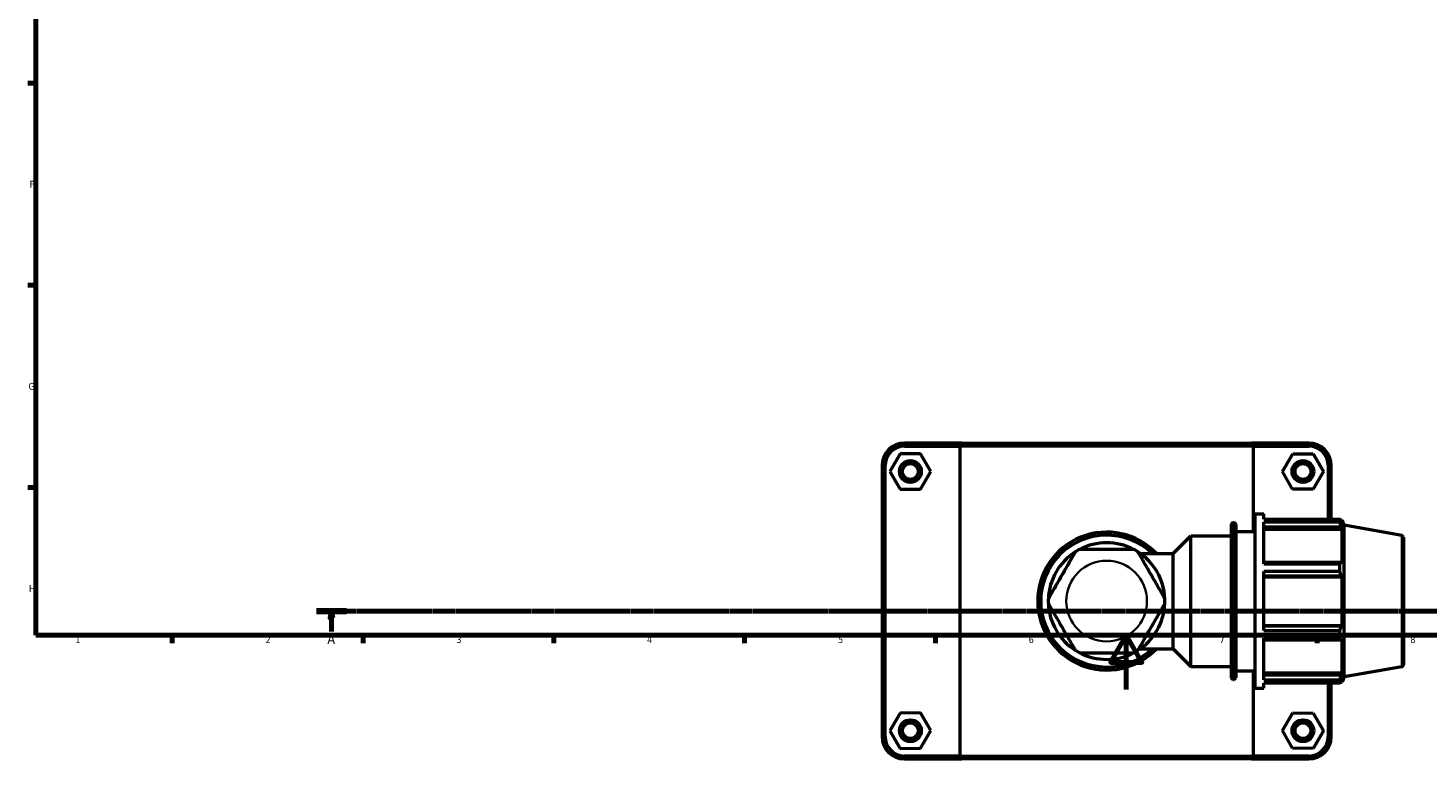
# Model space of a CAD drawing. Header units: millimetres. Extents: x 0 to 904, y -25 to 1297.
# Tile 1 of 6: x 17 to 531, y -25 to 243. Entities that reach past the tile are written whole.
import ezdxf

# ---------------------------------------------------------------- set-up
doc = ezdxf.new("R2010")
doc.units = ezdxf.units.MM
doc.linetypes.add('CHAIN', pattern=[0.7087, 0.4724, -0.0591, 0.1181, -0.0591])
for name, color, linetype, lineweight in [('Border (ISO)', 7, 'Continuous', 70), ('Section Line (ISO)', 7, 'CHAIN', 70), ('Visible (ISO)', 7, 'Continuous', 50), ('Visible Narrow (ISO)', 7, 'Continuous', 35)]:
    doc.layers.add(name, color=color, linetype=linetype, lineweight=lineweight)
doc.styles.add('Label Text (ISO)', font='tahoma.ttf')
doc.styles.add('Note Text (ISO)', font='tahoma.ttf')

# ---------------------------------------------------------------- blocks, each defined once
blk = doc.blocks.new('Borders Default Border')
at = {"layer": 'Border (ISO)'}
for p, q in [((20, 222.75), (17.1, 222.75)), ((20, 148.5), (17.1, 148.5)), ((20, 74.25), (17.1, 74.25)), ((70.08, 20), (70.08, 17.1)), ((140.17, 20), (140.17, 17.1)), ((210.25, 20), (210.25, 17.1)), ((280.33, 20), (280.33, 17.1)), ((350.42, 20), (350.42, 17.1)), ((490.58, 20), (490.58, 17.1))]:
    blk.add_line(p, q, dxfattribs=at)
at = {"layer": 'Border (ISO)', "flags": 128}
for points in [[(20, 20), (20, 574), (821, 574), (821, 20), (20, 20)], [(420.5, 0), (420.5, 20), (414.73, 10), (426.27, 10), (420.5, 20)]]:
    blk.add_lwpolyline(points, dxfattribs=at)
at = {"layer": 'Border (ISO)', "color": 232, "true_color": 0xca0064, "char_height": 2.5, "attachment_point": 7, "style": 'Note Text (ISO)'}
for s, insert in [('F', (17.7, 184.38)), ('G', (17.31, 110.08)), ('H', (17.44, 35.88)), ('1', (34.48, 17.1)), ('2', (104.37, 17.1)), ('3', (174.43, 17.05)), ('4', (244.42, 17.1)), ('5', (314.64, 17.05)), ('6', (384.66, 17.05)), ('7', (454.77, 17.1)), ('8', (524.81, 17.04))]:
    blk.add_mtext(s, dxfattribs=dict(at, insert=insert))
blk = doc.blocks.new('2dTransSection0')
at = {"layer": 'Section Line (ISO)', "linetype": 'CHAIN'}
blk.add_line((123.02, 28.8), (716.3, 28.8), dxfattribs=at)
at = {"layer": 'Section Line (ISO)', "linetype": 'Continuous', "lineweight": 140}
blk.add_line((123.02, 28.8), (134.06, 28.8), dxfattribs=at)
at = {"layer": 'Section Line (ISO)', "linetype": 'Continuous'}
for p, q in [((128.54, 28.8), (128.04, 26.3)), ((128.04, 26.3), (129.04, 26.3)), ((128.54, 26.3), (128.54, 28.8)), ((129.04, 26.3), (128.54, 28.8)), ((128.54, 21.35), (128.54, 26.3))]:
    blk.add_line(p, q, dxfattribs=at)
at = {"layer": 'Section Line (ISO)', "linetype": 'Continuous', "flags": 128}
blk.add_lwpolyline([(129.04, 26.3), (128.54, 28.8), (128.04, 26.3), (129.04, 26.3)], dxfattribs=at)
at = {"layer": 'Section Line (ISO)'}
blk.add_solid([(129.04, 26.3), (128.54, 28.8), (128.04, 26.3), (129.04, 26.3)], dxfattribs=at)
at = {"layer": 'Section Line (ISO)', "insert": (127.05, 16.8), "char_height": 3.5, "attachment_point": 7, "style": 'Label Text (ISO)'}
blk.add_mtext('A', dxfattribs=at)

msp = doc.modelspace()

# ---------------------------------------------------------------- linework, layer by layer
at = {"layer": 'Visible (ISO)'}
for p, q in [((360.0703, 90.5103), (339.0312, 90.5103)), ((339.0312, 89.4103), (359.3924, 89.4103)), ((467.17, 89.4103), (359.3924, 89.4103)), ((359.3924, 89.4103), (359.3924, -24.3897)), ((360.0703, 90.5103), (466.4921, 90.5103)), ((487.5312, 90.5103), (466.4921, 90.5103)), ((467.17, 89.4103), (487.5312, 89.4103)), ((467.17, 58.1103), (467.17, 89.4103)), ((337.3937, 86.5901), (333.6758, 80.0701)), ((344.8991, 86.6303), (337.3937, 86.5901)), ((348.6867, 80.1505), (344.8991, 86.6303)), ((477.8758, 80.1505), (481.6633, 86.6303)), ((481.6633, 86.6303), (489.1688, 86.5901)), ((489.1688, 86.5901), (492.8867, 80.0701)), ((330.7812, 82.2603), (330.7812, -17.2397)), ((331.8812, -17.2397), (331.8812, 82.2603)), ((333.6758, 80.0701), (337.4633, 73.5903)), ((344.9688, 73.6305), (348.6867, 80.1505)), ((481.5937, 73.6305), (477.8758, 80.1505)), ((492.8867, 80.0701), (489.0991, 73.5903)), ((494.6812, 82.2603), (494.6812, 62.62)), ((495.7812, 62.62), (495.7812, 82.2603)), ((337.4633, 73.5903), (344.9688, 73.6305)), ((489.0991, 73.5903), (481.5937, 73.6305)), ((467.7812, 0.5103), (467.7812, 64.5103)), ((467.7812, 64.5103), (470.9812, 64.5103)), ((470.9812, 62.62), (470.9812, 64.5103)), ((470.9812, 62.62), (498.9685, 62.62)), ((498.9685, 61.4629), (498.9685, 62.62)), ((499.1715, 62.2703), (499.7838, 62.2703)), ((499.7838, 60.8929), (499.4344, 61.8085)), ((499.7838, 60.8929), (499.7838, 62.2703)), ((500.4812, 60.3543), (499.7838, 62.2703)), ((459.1241, 4.3503), (459.1241, 60.6703)), ((459.7641, 61.3103), (460.0412, 61.3103)), ((460.6812, 60.6703), (460.6812, 4.3503)), ((460.6812, 58.1103), (467.7812, 58.1103)), ((470.9812, 46.1393), (470.9812, 61.4629)), ((498.9685, 61.4629), (470.9812, 61.4629)), ((470.9812, 59.7593), (499.4344, 59.7593)), ((470.9812, 58.9078), (499.7838, 58.9078)), ((499.4344, 59.7593), (499.7838, 58.9078)), ((499.7838, 46.252), (499.7838, 58.9078)), ((500.4812, 4.6664), (500.4812, 60.3543)), ((521.7524, 56.6036), (500.4812, 60.3543)), ((437.7096, 50.0387), (444.1812, 56.5103)), ((444.1812, 8.5103), (444.1812, 56.5103)), ((444.1812, 56.5103), (459.1241, 56.5103)), ((522.2812, 55.9733), (522.2812, 9.0474)), ((425.5989, 50.0387), (437.7096, 50.0387)), ((437.7096, 14.9819), (437.7096, 50.0387)), ((499.4344, 46.6952), (470.9812, 46.6952)), ((499.7838, 46.252), (499.4344, 46.6952)), ((470.9812, 46.1393), (498.9685, 46.1393)), ((470.9812, 21.6749), (470.9812, 43.3457)), ((498.9685, 43.3457), (470.9812, 43.3457)), ((470.9812, 41.748), (499.4344, 41.748)), ((470.9812, 41.4593), (499.7838, 41.4593)), ((498.9685, 43.3457), (498.9685, 46.1393)), ((499.4344, 41.748), (499.7838, 41.4593)), ((499.7838, 23.5613), (499.7838, 41.4593)), ((470.9812, 23.5613), (499.7838, 23.5613)), ((499.4344, 23.2726), (470.9812, 23.2726)), ((470.9812, 21.6749), (498.9685, 21.6749)), ((498.9685, 18.8813), (498.9685, 21.6749)), ((499.7838, 23.5613), (499.4344, 23.2726)), ((470.9812, 3.5578), (470.9812, 18.8813)), ((498.9685, 18.8813), (470.9812, 18.8813)), ((470.9812, 18.3254), (499.4344, 18.3254)), ((499.4344, 18.3254), (499.7838, 18.7687)), ((499.7838, 6.1129), (499.7838, 18.7687)), ((425.5989, 14.9819), (437.7096, 14.9819)), ((437.7096, 14.9819), (444.1812, 8.5103)), ((444.1812, 8.5103), (459.1241, 8.5103)), ((460.6812, 6.9103), (467.7812, 6.9103)), ((467.17, -24.3897), (467.17, 6.9103)), ((470.9812, 6.1129), (499.7838, 6.1129)), ((499.4344, 5.2614), (470.9812, 5.2614)), ((499.7838, 6.1129), (499.4344, 5.2614)), ((521.7524, 8.4171), (500.4812, 4.6664)), ((459.7641, 3.7103), (460.0412, 3.7103)), ((467.7812, 0.5103), (470.9812, 0.5103)), ((470.9812, 3.5578), (498.9685, 3.5578)), ((470.9812, 0.5103), (470.9812, 2.4006)), ((498.9685, 2.4006), (470.9812, 2.4006)), ((494.6812, 2.4006), (494.6812, -17.2397)), ((495.7812, -17.2397), (495.7812, 2.4006)), ((498.9685, 2.4006), (498.9685, 3.5578)), ((499.1715, 2.7503), (499.7838, 2.7503)), ((499.4344, 3.2121), (499.7838, 4.1277)), ((500.4812, 4.6664), (499.7838, 2.7503)), ((499.7838, 2.7503), (499.7838, 4.1277)), ((337.3937, -8.6099), (333.6758, -15.1299)), ((344.8991, -8.5697), (337.3937, -8.6099)), ((348.6867, -15.0495), (344.8991, -8.5697)), ((477.8758, -15.0495), (481.6633, -8.5697)), ((481.6633, -8.5697), (489.1688, -8.6099)), ((489.1688, -8.6099), (492.8867, -15.1299)), ((333.6758, -15.1299), (337.4633, -21.6097)), ((344.9688, -21.5695), (348.6867, -15.0495)), ((481.5937, -21.5695), (477.8758, -15.0495)), ((492.8867, -15.1299), (489.0991, -21.6097)), ((337.4633, -21.6097), (344.9688, -21.5695)), ((359.3924, -24.3897), (339.0312, -24.3897)), ((339.0312, -25.4897), (360.0703, -25.4897)), ((359.3924, -24.3897), (467.17, -24.3897)), ((466.4921, -25.4897), (360.0703, -25.4897)), ((466.4921, -25.4897), (487.5312, -25.4897)), ((487.5312, -24.3897), (467.17, -24.3897)), ((489.0991, -21.6097), (481.5937, -21.5695))]:
    msp.add_line(p, q, dxfattribs=at)
for centre, radius in [((341.1812, 80.1103), 4), ((341.1812, 80.1103), 2.9), ((485.3812, 80.1103), 4), ((485.3812, 80.1103), 2.9), ((341.1812, -15.0897), 4), ((341.1812, -15.0897), 2.9), ((485.3812, -15.0897), 4), ((485.3812, -15.0897), 2.9)]:
    msp.add_circle(centre, radius, dxfattribs=at)
for centre, radius, start, end in [((339.0312, 82.2603), 8.25, 90, 180), ((339.0312, 82.2603), 7.15, 90, 180), ((487.5312, 82.2603), 8.25, 0, 90), ((487.5312, 82.2603), 7.15, 0, 90), ((413.2812, 32.5103), 25.3188, 43.813061, 316.186939), ((413.2812, 32.5103), 24.2188, 46.365111, 313.634889), ((459.7641, 60.6703), 0.64, 90, 180), ((460.0412, 60.6703), 0.64, 0, 90), ((521.6412, 55.9733), 0.64, 0, 80), ((413.2812, 32.5103), 21.4236, 117.51717, 122.48283), ((413.2812, 32.5103), 21.4236, 62.48283, 117.51717), ((413.2812, 32.5103), 21.4236, 57.51717, 62.48283), ((413.2812, 32.5103), 21.4236, 122.48283, 177.51717), ((413.2812, 32.5103), 21.4236, 2.48283, 57.51717), ((413.2812, 32.5103), 21.4236, 177.51717, 182.48283), ((413.2812, 32.5103), 21.4236, 182.48283, 237.51717), ((413.2812, 32.5103), 21.4236, 302.48283, 357.51717), ((413.2812, 32.5103), 21.4236, 357.51717, 2.48283), ((413.2812, 32.5103), 21.4236, 237.51717, 242.48283), ((413.2812, 32.5103), 21.4236, 242.48283, 297.51717), ((413.2812, 32.5103), 21.4236, 297.51717, 302.48283), ((521.6412, 9.0474), 0.64, 280, 0), ((459.7641, 4.3503), 0.64, 180, 270), ((460.0412, 4.3503), 0.64, 270, 0), ((339.0312, -17.2397), 8.25, 180, 270), ((339.0312, -17.2397), 7.15, 180, 270), ((487.5312, -17.2397), 8.25, 270, 0), ((487.5312, -17.2397), 7.15, 270, 0)]:
    msp.add_arc(centre, radius, start, end, dxfattribs=at)
for points in [[(360.0703, 90.5103), (359.8432, 90.144), (359.6172, 89.7773), (359.3924, 89.4103)], [(466.4921, 90.5103), (466.7193, 90.144), (466.9452, 89.7773), (467.17, 89.4103)], [(360.0703, -25.4897), (359.8432, -25.1234), (359.6172, -24.7567), (359.3924, -24.3897)], [(466.4921, -25.4897), (466.7193, -25.1234), (466.9452, -24.7567), (467.17, -24.3897)]]:
    msp.add_open_spline(points, degree=3, dxfattribs=at)
for points, weights in [([(498.9685, 62.62), (499.2108, 62.206), (499.4344, 61.8085)], [1, 1.00147415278, 1.00213174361]), ([(499.4344, 59.7593), (499.2108, 60.5937), (498.9685, 61.4629)], [1.00213174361, 1.00147415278, 1]), ([(498.9685, 46.1393), (499.2108, 46.423), (499.4344, 46.6952)], [1, 1.00147415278, 1.00213174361]), ([(499.4344, 41.748), (499.2108, 42.5306), (498.9685, 43.3457)], [1.00213174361, 1.00147415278, 1]), ([(498.9685, 21.6749), (499.2108, 22.4901), (499.4344, 23.2726)], [1, 1.00147415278, 1.00213174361]), ([(499.4344, 18.3254), (499.2108, 18.5977), (498.9685, 18.8813)], [1.00213174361, 1.00147415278, 1]), ([(498.9685, 3.5578), (499.2108, 4.4269), (499.4344, 5.2614)], [1, 1.00147415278, 1.00213174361]), ([(499.4344, 3.2121), (499.2108, 2.8147), (498.9685, 2.4006)], [1.00213174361, 1.00147415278, 1])]:
    msp.add_rational_spline(points, weights, degree=2, dxfattribs=at)
for points in [[(423.1792, 51.5103), (423.1792, 51.5103), (423.089, 51.5103), (422.7781, 51.5103), (422.4708, 51.5103), (421.9254, 51.5103), (421.6423, 51.5103), (421.0337, 51.5103), (420.7086, 51.5103), (418.3494, 51.5103), (415.5949, 51.5103), (410.9676, 51.5103), (408.2131, 51.5103), (405.8538, 51.5103), (405.5288, 51.5103), (404.9201, 51.5103), (404.6371, 51.5103), (404.0916, 51.5103), (403.7844, 51.5103), (403.4734, 51.5103), (403.3832, 51.5103), (403.3832, 51.5103)], [(401.7757, 50.5823), (401.7757, 50.5823), (401.7306, 50.5041), (401.5752, 50.2348), (401.4215, 49.9688), (401.1488, 49.4964), (401.0073, 49.2512), (400.703, 48.7241), (400.5404, 48.4426), (399.3608, 46.3995), (397.9836, 44.014), (395.6699, 40.0067), (394.2927, 37.6212), (393.113, 35.578), (392.9505, 35.2965), (392.6462, 34.7694), (392.5047, 34.5243), (392.2319, 34.0519), (392.0783, 33.7858), (391.9228, 33.5165), (391.8777, 33.4384), (391.8777, 33.4384)], [(434.6847, 33.4384), (434.6847, 33.4384), (434.6396, 33.5165), (434.4841, 33.7858), (434.3305, 34.0519), (434.0578, 34.5243), (433.9162, 34.7694), (433.6119, 35.2965), (433.4494, 35.578), (432.2698, 37.6212), (430.8925, 40.0067), (428.5789, 44.014), (427.2016, 46.3995), (426.022, 48.4426), (425.8595, 48.7241), (425.5552, 49.2512), (425.4136, 49.4964), (425.1409, 49.9688), (424.9873, 50.2348), (424.8318, 50.5041), (424.7867, 50.5823), (424.7867, 50.5823)], [(391.8777, 31.5823), (391.8777, 31.5823), (391.9228, 31.5041), (392.0783, 31.2348), (392.2319, 30.9688), (392.5047, 30.4964), (392.6462, 30.2512), (392.9505, 29.7241), (393.113, 29.4426), (394.2927, 27.3995), (395.6699, 25.014), (397.9836, 21.0067), (399.3608, 18.6212), (400.5404, 16.578), (400.703, 16.2965), (401.0073, 15.7694), (401.1488, 15.5243), (401.4215, 15.0519), (401.5752, 14.7858), (401.7306, 14.5165), (401.7757, 14.4384), (401.7757, 14.4384)], [(424.7867, 14.4384), (424.7867, 14.4384), (424.8318, 14.5165), (424.9873, 14.7858), (425.1409, 15.0519), (425.4136, 15.5243), (425.5552, 15.7694), (425.8595, 16.2965), (426.022, 16.578), (427.2016, 18.6212), (428.5789, 21.0067), (430.8925, 25.014), (432.2698, 27.3995), (433.4494, 29.4426), (433.6119, 29.7241), (433.9162, 30.2512), (434.0578, 30.4964), (434.3305, 30.9688), (434.4841, 31.2348), (434.6396, 31.5041), (434.6847, 31.5823), (434.6847, 31.5823)], [(403.3832, 13.5103), (403.3832, 13.5103), (403.4734, 13.5103), (403.7844, 13.5103), (404.0916, 13.5103), (404.6371, 13.5103), (404.9201, 13.5103), (405.5288, 13.5103), (405.8538, 13.5103), (408.2131, 13.5103), (410.9676, 13.5103), (415.5949, 13.5103), (418.3494, 13.5103), (420.7086, 13.5103), (421.0337, 13.5103), (421.6423, 13.5103), (421.9254, 13.5103), (422.4708, 13.5103), (422.7781, 13.5103), (423.089, 13.5103), (423.1792, 13.5103), (423.1792, 13.5103)]]:
    msp.add_open_spline(points, degree=3, knots=[1.15238041, 1.15238041, 1.15238041, 1.15238041, 1.26596653, 1.26596653, 1.40402836, 1.40402836, 1.50734877, 1.50734877, 1.61066918, 1.61066918, 2.30476082, 2.30476082, 2.99885247, 2.99885247, 3.10217287, 3.10217287, 3.20549328, 3.20549328, 3.34355511, 3.34355511, 3.45714123, 3.45714123, 3.45714123, 3.45714123], dxfattribs=at)
at = {"layer": 'Visible Narrow (ISO)'}
for p, q in [((339.0312, 89.4653), (339.0312, 90.4553)), ((487.5312, 89.4653), (487.5312, 90.4553)), ((331.8262, 82.2603), (330.8362, 82.2603)), ((494.7362, 82.2603), (495.7262, 82.2603)), ((459.7641, 60.9558), (459.7641, 4.0649)), ((460.0412, 4.0649), (460.0412, 60.9558)), ((521.7524, 8.7137), (521.7524, 56.307)), ((331.8262, -17.2397), (330.8362, -17.2397)), ((494.7362, -17.2397), (495.7262, -17.2397)), ((339.0312, -24.4447), (339.0312, -25.4347)), ((487.5312, -24.4447), (487.5312, -25.4347))]:
    msp.add_line(p, q, dxfattribs=at)
msp.add_circle((413.2812, 32.5103), 14.8236, dxfattribs=at)

# ---------------------------------------------------------------- block references
msp.add_blockref('Borders Default Border', (0, 0))
at = {"layer": 'Section Line (ISO)'}
msp.add_blockref('2dTransSection0', (0, 0), dxfattribs=at)

doc.saveas('drawing.dxf')
